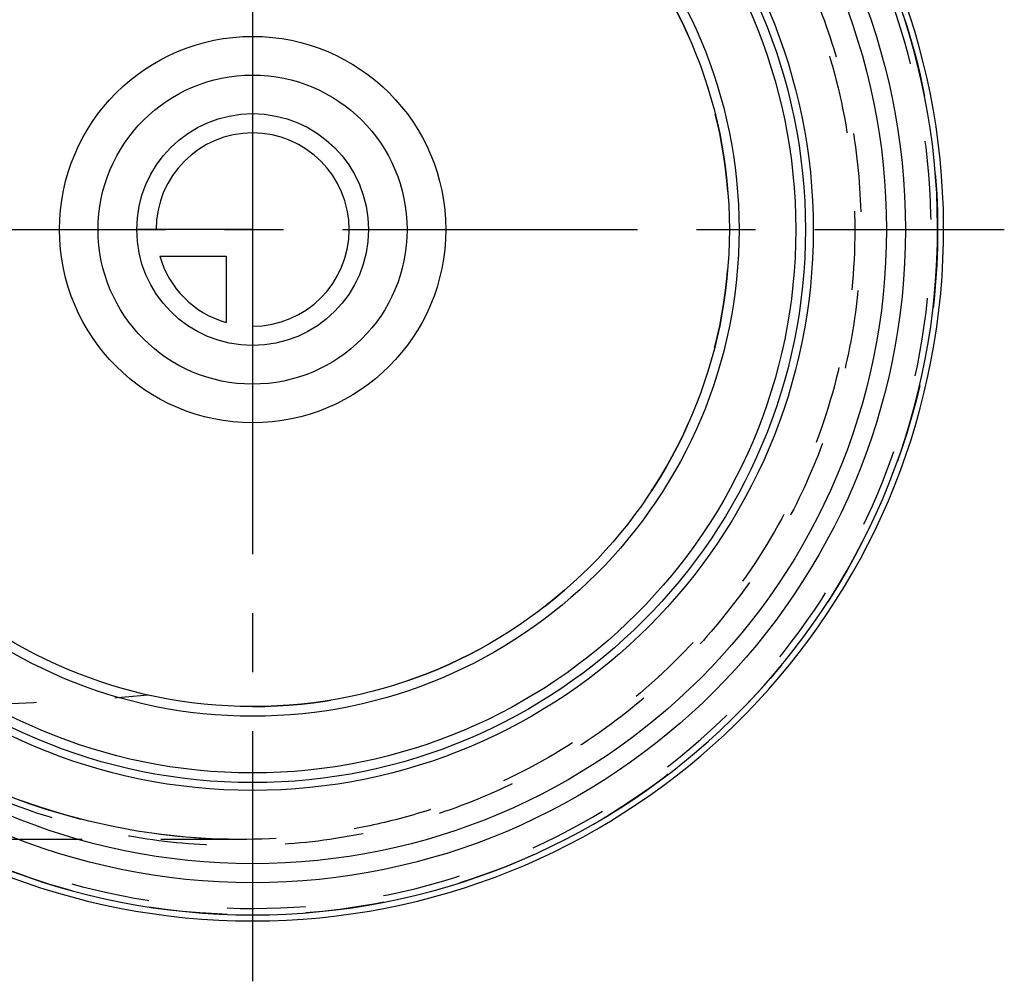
# Model space of a CAD drawing. Header units: millimetres. Extents: x 394 to 606, y 431 to 569.
# Tile 3 of 7: x 524 to 606, y 431 to 511. Entities that reach past the tile are written whole.
import ezdxf

# ---------------------------------------------------------------- set-up
doc = ezdxf.new("R2010")
doc.units = ezdxf.units.MM
doc.header["$LTSCALE"] = 65.185185
doc.linetypes.add('CENTER', pattern=[0.6, 0.375, -0.075, 0.075, -0.075])
doc.linetypes.add('HIDDEN', pattern=[0.2, 0.1, -0.1])
for name, color, linetype in [('ACHSEN_S', 7, 'CONTINUOUS'), ('KOERPER', 7, 'CONTINUOUS'), ('KONST.EL_MIT_GEO', 7, 'CONTINUOUS'), ('KURVEN', 7, 'CONTINUOUS')]:
    doc.layers.add(name, color=color, linetype=linetype)

msp = doc.modelspace()

# ---------------------------------------------------------------- linework, layer by layer
at = {"layer": 'ACHSEN_S', "color": 2, "linetype": 'CENTER'}
for p, q in [((543.408, 569.025), (543.408, 430.975)), ((394.408, 493.225), (605.686, 493.225))]:
    msp.add_line(p, q, dxfattribs=at)
at = {"layer": 'KOERPER', "color": 8, "linetype": 'HIDDEN'}
msp.add_line((542.324, 442.725), (516.457, 442.725), dxfattribs=at)
at = {"layer": 'KOERPER', "color": 7, "linetype": 'Continuous'}
for radius, start, end in [(57.25, 97.76761, 82.23239), (56.75, 97.86363, 82.13637)]:
    msp.add_arc((543.408, 493.225), radius, start, end, dxfattribs=at)
at = {"layer": 'KOERPER', "color": 8, "linetype": 'HIDDEN'}
msp.add_arc((543.408, 493.225), 39.5, 270, 90, dxfattribs=at)
msp.add_open_spline([(492.908, 453.725), (496.487, 453.725), (503.605, 453.722), (514.19, 453.759), (524.562, 453.972), (531.389, 454.375), (534.743, 454.687)], degree=3, knots=[0, 0, 0, 0, 0.25649, 0.510166, 0.758594, 1, 1, 1, 1], dxfattribs=at)
at = {"layer": 'KONST.EL_MIT_GEO', "color": 8, "linetype": 'HIDDEN'}
msp.add_line((542.305, 442.725), (542.106, 442.725), dxfattribs=at)
msp.add_lwpolyline([(542.107, 442.725), (539.91, 442.781), (537.89, 442.914), (535.871, 443.126), (533.856, 443.416), (531.848, 443.784), (529.849, 444.232), (527.862, 444.757), (525.889, 445.361), (523.931, 446.043), (521.991, 446.804), (520.07, 447.642), (518.17, 448.56), (516.291, 449.557), (514.439, 450.631), (512.612, 451.785), (510.812, 453.017), (509.045, 454.326), (507.307, 455.712), (505.601, 457.174), (503.93, 458.707), (502.457, 460.143)], dxfattribs=at)
msp.add_circle((543.408, 493.225), 56.75, dxfattribs=at)
at = {"layer": 'KONST.EL_MIT_GEO', "color": 7, "linetype": 'Continuous'}
for radius in [54.086, 52.515, 46.45, 45.8, 44.996, 40.304, 39.5]:
    msp.add_circle((543.408, 493.225), radius, dxfattribs=at)
at = {"layer": 'KONST.EL_MIT_GEO', "color": 8, "linetype": 'HIDDEN'}
msp.add_arc((543.408, 493.225), 56.214, 214.68698, 145.31301, dxfattribs=at)
for points, knots in [([(502.305, 526.937), (504.143, 528.754), (508.014, 532.218), (514.439, 536.655), (521.428, 540.195), (528.858, 542.718), (536.583, 544.142), (544.439, 544.415), (552.251, 543.515), (559.84, 541.451), (567.032, 538.263), (573.656, 534.019), (579.556, 528.814), (584.59, 522.767), (588.638, 516.019), (591.601, 508.729), (593.408, 501.071), (594.016, 493.225), (593.408, 485.38), (591.601, 477.721), (588.638, 470.432), (584.591, 463.684), (579.556, 457.637), (573.657, 452.431), (567.032, 448.187), (559.841, 444.999), (552.251, 442.935), (544.439, 442.035), (536.584, 442.308), (528.858, 443.731), (521.428, 446.255), (514.439, 449.795), (508.014, 454.232), (504.143, 457.696), (502.305, 459.513)], [0, 0, 0, 0, 0.030958, 0.06208, 0.093275, 0.12451, 0.155769, 0.187046, 0.218331, 0.249621, 0.280914, 0.31221, 0.343507, 0.374804, 0.406103, 0.437401, 0.4687, 0.499999, 0.531298, 0.562597, 0.593896, 0.625194, 0.656492, 0.687788, 0.719084, 0.750377, 0.781667, 0.812953, 0.844229, 0.875489, 0.906725, 0.93792, 0.969042, 1, 1, 1, 1]), ([(542.305, 543.725), (545.623, 543.726), (550.619, 543.251), (557.074, 541.67), (563.349, 539.471), (570.745, 535.587), (578.532, 529.288), (584.937, 521.585), (589.702, 512.772), (592.64, 503.194), (593.632, 493.225), (592.64, 483.255), (589.702, 473.677), (584.936, 464.865), (578.532, 457.161), (570.744, 450.863), (563.348, 446.979), (557.074, 444.78), (550.618, 443.199), (545.622, 442.723), (542.305, 442.725)], [0, 0, 0, 0, 0.062487, 0.093768, 0.12505, 0.187541, 0.250032, 0.312524, 0.375016, 0.437508, 0.5, 0.562492, 0.624984, 0.687476, 0.749968, 0.812459, 0.87495, 0.906232, 0.937513, 1, 1, 1, 1]), ([(542.106, 442.725), (538.369, 442.742), (530.874, 443.581), (521.944, 446.556), (515.267, 449.942), (510.511, 452.935), (506.02, 456.305), (503.171, 458.73), (501.755, 459.951)], [0, 0, 0, 0, 0.24993, 0.499802, 0.624871, 0.749924, 0.874968, 1, 1, 1, 1])]:
    msp.add_open_spline(points, degree=3, knots=knots, dxfattribs=at)
at = {"layer": 'KURVEN', "color": 40, "linetype": 'Continuous'}
for p, q in [((543.408, 509.225), (543.408, 477.225)), ((543.408, 493.225), (533.808, 493.225)), ((535.716, 491.025), (541.208, 491.025)), ((541.208, 491.025), (541.208, 485.533))]:
    msp.add_line(p, q, dxfattribs=at)
for radius in [16, 12.8, 9.6]:
    msp.add_circle((543.408, 493.225), radius, dxfattribs=at)
for start, end in [(270, 180), (195.96201, 254.03799)]:
    msp.add_arc((543.408, 493.225), 8, start, end, dxfattribs=at)

doc.saveas('drawing.dxf')
